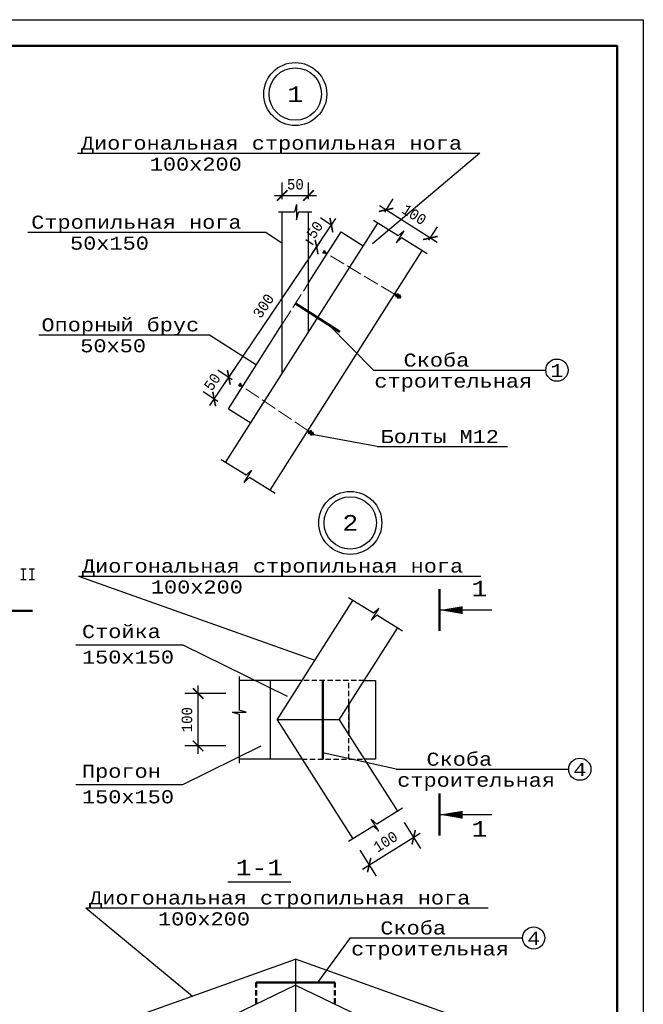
# Model space of a CAD drawing. Header units: millimetres. Extents: x -17 to 2655, y -428 to 194.
# Tile 20 of 47: x 739 to 857, y 7 to 194. Entities that reach past the tile are written whole.
import ezdxf
from ezdxf.enums import TextEntityAlignment as Align

# ---------------------------------------------------------------- set-up
doc = ezdxf.new("R2010")
doc.units = ezdxf.units.MM
doc.linetypes.add('ACAD_ISO02W100', pattern=[15, 12, -3])
doc.linetypes.add('ШТРИХОВАЯX2', pattern=[1.5, 1, -0.5])
for name, color, linetype in [('лист а3', 7, 'Continuous'), ('Размеры', 5, 'Continuous'), ('тонкий', 251, 'Continuous')]:
    doc.layers.add(name, color=color, linetype=linetype)
doc.layers.add('стропила', color=40, linetype='Continuous', lineweight=30)
doc.styles.get("Standard").update_dxf_attribs({"font": 'COUR.TTF', "width": 0.8, "height": 2})
doc.styles.add('style1', font='COUR.TTF')
doc.dimstyles.get("Standard").update_dxf_attribs({"dimtxt": 2, "dimasz": 2, "dimexe": 2.5, "dimexo": 2.5, "dimgap": 1, "dimtad": 1, "dimdec": 0, "dimzin": 0, "dimdsep": 46, "dimtxsty": 'Standard', "dimblk": 'ARCHTICK', "dimcen": -3, "dimdle": 1.5, "dimadec": 0, "dimazin": 0, "dimtfac": 0.75, "dimtdec": 0, "dimtofl": 0, "dimtmove": 0, "dimatfit": 3, "dimldrblk": 'ARCHTICK', "dimfxl": 0, "dimtvp": 1.5, "dimtolj": 1, "dimtzin": 0, "dimarcsym": 0})

# ---------------------------------------------------------------- blocks, each defined once
blk = doc.blocks.new('_ArchTick')
at = {"color": 0, "linetype": 'ByBlock', "const_width": 0.15}
blk.add_lwpolyline([(-0.5, -0.5), (0.5, 0.5)], dxfattribs=at)
blk = doc.blocks.new('*D246')
at = {"layer": 'Defpoints', "color": 0}
for p in [(778.43, 126.29), (781.18, 124.45), (778.38, 120.3)]:
    blk.add_point(p, dxfattribs=at)
at = {"layer": 'Размеры', "color": 0, "lineweight": -2}
for p, q in [((779.1, 125.84), (776.36, 127.69)), ((774.8, 120.9), (779.27, 127.54)), ((776.31, 121.7), (773.57, 123.54))]:
    blk.add_line(p, q, dxfattribs=at)
at = {"layer": 'Размеры', "color": 0, "lineweight": -2, "xscale": 2, "yscale": 2, "zscale": 2}
for p, rotation in [((778.43, 126.29), 56.0271558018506), ((775.64, 122.15), 236.0271558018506)]:
    blk.add_blockref('_ArchTick', p, dxfattribs=dict(at, rotation=rotation))
at = {"layer": 'Размеры', "color": 0, "insert": (775.28, 125.41), "char_height": 2, "attachment_point": 5, "rotation": 56.0272}
blk.add_mtext('\\A1;50', dxfattribs=at)
blk = doc.blocks.new('*D247')
at = {"layer": 'Defpoints', "color": 0}
for p in [(795.17, 151.13), (796.58, 150.18), (781.18, 124.45)]:
    blk.add_point(p, dxfattribs=at)
at = {"layer": 'Размеры', "color": 0, "lineweight": -2}
for p, q in [((777.6, 125.05), (796.01, 152.38)), ((794.51, 151.58), (793.1, 152.53)), ((779.1, 125.84), (776.36, 127.69))]:
    blk.add_line(p, q, dxfattribs=at)
at = {"layer": 'Размеры', "color": 0, "lineweight": -2, "xscale": 2, "yscale": 2, "zscale": 2}
for p, rotation in [((795.17, 151.13), 56.02715580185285), ((778.43, 126.29), 236.0271558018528)]:
    blk.add_blockref('_ArchTick', p, dxfattribs=dict(at, rotation=rotation))
at = {"layer": 'Размеры', "color": 0, "insert": (785.04, 139.9), "char_height": 2, "attachment_point": 5, "rotation": 56.0272}
blk.add_mtext('\\A1;300', dxfattribs=at)
blk = doc.blocks.new('*D248')
at = {"layer": 'Defpoints', "color": 0}
for p in [(797.98, 155.31), (799.83, 154.06), (796.58, 150.18)]:
    blk.add_point(p, dxfattribs=at)
at = {"layer": 'Размеры', "color": 0, "lineweight": -2}
for p, q in [((794.33, 149.89), (798.82, 156.55)), ((797.76, 155.46), (795.91, 156.7)), ((794.51, 151.58), (793.1, 152.53))]:
    blk.add_line(p, q, dxfattribs=at)
at = {"layer": 'Размеры', "color": 0, "lineweight": -2, "xscale": 2, "yscale": 2, "zscale": 2}
for p, rotation in [((797.98, 155.31), 56.02715580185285), ((795.17, 151.13), 236.0271558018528)]:
    blk.add_blockref('_ArchTick', p, dxfattribs=dict(at, rotation=rotation))
at = {"layer": 'Размеры', "color": 0, "insert": (794.82, 154.41), "char_height": 2, "attachment_point": 5, "rotation": 56.0272}
blk.add_mtext('\\A1;50', dxfattribs=at)
blk = doc.blocks.new('*D249')
at = {"layer": 'Defpoints', "color": 0}
for p in [(793.62, 160.96), (788.62, 157.79), (793.62, 157.79)]:
    blk.add_point(p, dxfattribs=at)
at = {"layer": 'Размеры', "color": 0, "lineweight": -2}
for p, q in [((788.62, 160.29), (788.62, 163.46)), ((793.62, 160.29), (793.62, 163.46)), ((787.12, 160.96), (795.12, 160.96))]:
    blk.add_line(p, q, dxfattribs=at)
at = {"layer": 'Размеры', "color": 0, "lineweight": -2, "xscale": 2, "yscale": 2, "zscale": 2, "rotation": 180}
blk.add_blockref('_ArchTick', (788.62, 160.96), dxfattribs=at)
at = {"layer": 'Размеры', "color": 0, "lineweight": -2, "xscale": 2, "yscale": 2, "zscale": 2}
blk.add_blockref('_ArchTick', (793.62, 160.96), dxfattribs=at)
at = {"layer": 'Размеры', "color": 0, "insert": (791.12, 163.08), "char_height": 2, "attachment_point": 5}
blk.add_mtext('\\A1;50', dxfattribs=at)
blk = doc.blocks.new('*D250')
at = {"layer": 'Defpoints', "color": 0}
for p in [(806.8, 155.7), (816.84, 152.86), (815.24, 150.34)]:
    blk.add_point(p, dxfattribs=at)
at = {"layer": 'Размеры', "color": 0, "lineweight": -2}
for p, q in [((808.14, 157.81), (809.74, 160.33)), ((807.14, 159.03), (818.11, 152.05)), ((816.58, 152.45), (818.18, 154.97))]:
    blk.add_line(p, q, dxfattribs=at)
at = {"layer": 'Размеры', "color": 0, "lineweight": -2, "xscale": 2, "yscale": 2, "zscale": 2}
for p, rotation in [((808.4, 158.22), 147.5679221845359), ((816.84, 152.86), 327.5679221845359)]:
    blk.add_blockref('_ArchTick', p, dxfattribs=dict(at, rotation=rotation))
at = {"layer": 'Размеры', "color": 0, "insert": (813.76, 157.33), "char_height": 2, "attachment_point": 5, "rotation": 327.5679}
blk.add_mtext('\\A1;100', dxfattribs=at)
blk = doc.blocks.new('*D251')
at = {"layer": 'Defpoints', "color": 0}
for p in [(810.56, 43.58), (802.07, 38.29), (813.66, 38.62)]:
    blk.add_point(p, dxfattribs=at)
at = {"layer": 'Размеры', "color": 0, "lineweight": -2}
for p, q in [((811.88, 41.46), (814.98, 36.49)), ((803.9, 32.53), (814.93, 39.41)), ((803.4, 36.17), (806.5, 31.2))]:
    blk.add_line(p, q, dxfattribs=at)
at = {"layer": 'Размеры', "color": 0, "lineweight": -2, "xscale": 2, "yscale": 2, "zscale": 2}
for p, rotation in [((813.66, 38.62), 31.97284419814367), ((805.18, 33.32), 211.9728441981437)]:
    blk.add_blockref('_ArchTick', p, dxfattribs=dict(at, rotation=rotation))
at = {"layer": 'Размеры', "color": 0, "insert": (808.29, 37.77), "char_height": 2, "attachment_point": 5, "rotation": 31.9728}
blk.add_mtext('\\A1;100', dxfattribs=at)
blk = doc.blocks.new('*D252')
at = {"layer": 'Defpoints', "color": 0}
for p in [(772.58, 66.03), (780.39, 66.03), (780.39, 56.03)]:
    blk.add_point(p, dxfattribs=at)
at = {"layer": 'Размеры', "color": 0, "lineweight": -2}
for p, q in [((777.89, 66.03), (770.08, 66.03)), ((772.58, 54.53), (772.58, 67.53)), ((777.89, 56.03), (770.08, 56.03))]:
    blk.add_line(p, q, dxfattribs=at)
at = {"layer": 'Размеры', "color": 0, "lineweight": -2, "xscale": 2, "yscale": 2, "zscale": 2}
for p, rotation in [((772.58, 66.03), 90), ((772.58, 56.03), 270)]:
    blk.add_blockref('_ArchTick', p, dxfattribs=dict(at, rotation=rotation))
at = {"layer": 'Размеры', "color": 0, "insert": (770.46, 61.03), "char_height": 2, "attachment_point": 5, "rotation": 90}
blk.add_mtext('\\A1;100', dxfattribs=at)

msp = doc.modelspace()

# ---------------------------------------------------------------- linework, layer by layer
for p, q in [((749.5929, 169.0255), (826.27, 169.0255)), ((790.9533, 157.7857), (787.9317, 157.7857)), ((791.3477, 159.2329), (790.9533, 157.7857)), ((791.3477, 159.2329), (791.3477, 156.3385)), ((791.3477, 156.3385), (791.7421, 157.7857)), ((794.2816, 157.7857), (791.7421, 157.7857)), ((810.7241, 153.2568), (805.9828, 156.2164)), ((740.1343, 153.9569), (785.5003, 153.9569)), ((811.7583, 154.2139), (810.3186, 151.9074)), ((811.7583, 154.2139), (810.7241, 153.2568)), ((810.3186, 151.9074), (811.3528, 152.8644)), ((816.2371, 149.8156), (811.3528, 152.8644)), ((742.219, 134.3945), (774.7504, 134.3945)), ((805.9924, 127.6667), (838.8426, 127.6667)), ((806.7139, 113.0815), (794.6258, 115.3343)), ((806.7139, 113.0815), (831.5635, 113.0815)), ((781.7273, 107.6217), (776.986, 110.5813)), ((782.7615, 108.5787), (781.3218, 106.2722)), ((781.3218, 106.2722), (782.356, 107.2293)), ((782.7615, 108.5787), (781.7273, 107.6217)), ((787.2403, 104.1804), (782.356, 107.2293)), ((749.8035, 88.4087), (826.4807, 88.4087)), ((805.9948, 81.3223), (801.2534, 84.2819)), ((807.029, 82.2793), (805.5892, 79.9728)), ((805.5892, 79.9728), (806.6234, 80.9299)), ((807.029, 82.2793), (805.9948, 81.3223)), ((811.5077, 77.8811), (806.6234, 80.9299)), ((818.5745, 81.9425), (828.5745, 81.9475)), ((780.3894, 69.2664), (780.3894, 62.8247)), ((779.0561, 62.4613), (781.7228, 62.4613)), ((779.0561, 62.4613), (780.3894, 62.0979)), ((781.7228, 62.4613), (780.3894, 62.8247)), ((780.3894, 62.0979), (780.3894, 52.7731)), ((810.3551, 51.5875), (843.2053, 51.5875)), ((811.5077, 44.1783), (806.6234, 41.1295)), ((805.5892, 42.0865), (806.6234, 41.1295)), ((807.029, 39.78), (805.5892, 42.0865)), ((818.5745, 42.9429), (828.5745, 42.948)), ((805.9948, 40.7371), (801.2534, 37.7775)), ((807.029, 39.78), (805.9948, 40.7371)), ((751.1621, 25.1438), (827.8393, 25.1438)), ((801.5611, 19.4185), (834.4113, 19.4185))]:
    msp.add_line(p, q)
at = {"lineweight": 50}
for p, q in [((796.751, 150.4678), (796.4087, 149.8957)), ((797.1519, 149.8395), (796.5798, 150.1818)), ((811.2289, 141.4642), (810.0448, 142.1726)), ((810.1718, 141.6846), (811.1417, 141.9284)), ((810.5349, 142.2914), (810.7786, 141.3216)), ((780.3251, 124.6168), (780.6976, 125.1696)), ((781.0642, 124.5207), (780.5113, 124.8932)), ((794.6258, 115.3343), (793.4815, 116.1053)), ((793.5821, 115.6112), (794.5637, 115.8025)), ((793.9773, 116.1976), (794.1685, 115.2161)), ((818.5765, 77.9425), (818.5725, 85.9425)), ((818.5765, 38.9429), (818.5725, 46.9429))]:
    msp.add_line(p, q, dxfattribs=at)
at = {"linetype": 'ACAD_ISO02W100', "lineweight": 20, "ltscale": 0.25}
for p, q in [((810.0245, 142.1381), (797.1519, 149.8395)), ((788.6228, 136.4164), (793.6228, 144.2854)), ((793.5041, 116.1384), (781.0642, 124.5207))]:
    msp.add_line(p, q, dxfattribs=at)
at = {"color": 7, "lineweight": 50}
msp.add_line((733.0435, 81.8004), (741.0435, 81.8004), dxfattribs=at)
for points in [[(818.5745, 81.9275, 0, 1.5, 0), (823.0145, 81.9095, 1.5, 1.5, 0)], [(818.5745, 42.9279, 0, 1.5, 0), (823.0145, 42.9099, 1.5, 1.5, 0)]]:
    msp.add_lwpolyline(points, format="xyseb")
for centre in [(791.0986, 180.2987), (801.5832, 98.5437)]:
    msp.add_circle(centre, 6)
at = {"lineweight": 30}
for centre in [(791.0986, 180.2987), (801.5832, 98.5437)]:
    msp.add_circle(centre, 5, dxfattribs=at)
at = {"layer": 'лист а3', "color": 7}
msp.add_lwpolyline([(437.4262, -102.5277), (437.4262, 194.4723), (857.4262, 194.4723), (857.4262, -102.5277), (437.4262, -102.5277)], dxfattribs=at)
at = {"layer": 'лист а3', "color": 7, "lineweight": 50}
msp.add_lwpolyline([(457.4262, 189.4723), (852.4262, 189.4723), (852.4262, -97.5277), (457.4262, -97.5277), (457.4262, 189.4723)], dxfattribs=at)
at = {"layer": 'стропила'}
for p, q in [((788.6228, 127.0932), (788.6228, 157.7857)), ((793.6228, 134.9622), (793.6228, 157.7857)), ((777.8058, 110.0695), (806.8026, 155.7047)), ((793.6228, 144.2854), (799.834, 154.0606)), ((799.834, 154.0606), (804.0542, 151.3791)), ((786.2891, 104.7742), (815.2429, 150.3417)), ((778.3821, 120.2995), (788.6228, 136.4164)), ((778.3821, 120.2995), (782.6022, 117.618)), ((787.6239, 61.0297), (802.0733, 83.7701)), ((799.4718, 61.0297), (810.5565, 78.4748)), ((792.3894, 68.5297), (780.3894, 68.5297)), ((804.2374, 68.5297), (806.4067, 68.5297)), ((806.4067, 68.5297), (806.4067, 53.5297)), ((801.3202, 63.9386), (801.3202, 58.1207)), ((787.6239, 61.0297), (802.0733, 38.2892)), ((799.4718, 61.0297), (787.6239, 61.0297)), ((799.4718, 61.0297), (810.5565, 43.5846)), ((792.3894, 53.5297), (780.3894, 53.5297)), ((806.4067, 53.5297), (804.2374, 53.5297)), ((758.6949, 3.746), (791.1649, 15.3907)), ((823.635, 3.746), (791.1649, 15.3907)), ((791.1649, 15.3907), (791.1649, -5.3605)), ((791.1649, 10.3907), (777.3412, 3.746)), ((791.1649, 10.3907), (804.9887, 3.746))]:
    msp.add_line(p, q, dxfattribs=at)
msp.add_lwpolyline([(786.3202, 68.5297), (786.3202, 53.5297)], dxfattribs=at)
at = {"layer": 'тонкий'}
for p, q in [((826.27, 169.0255), (805.7958, 151.7165)), ((785.5003, 153.9569), (788.6228, 151.8485)), ((805.9924, 127.6667), (797.3368, 136.4024)), ((774.7504, 134.3945), (783.7177, 128.6967)), ((749.8035, 88.4087), (794.8486, 72.3999)), ((749.2891, 75.3235), (769.692, 75.3235)), ((769.692, 75.3235), (789.5374, 65.5358)), ((769.692, 48.6821), (784.6048, 56.0297)), ((810.3551, 51.5875), (796.3312, 54.7015)), ((749.2891, 48.6821), (769.692, 48.6821)), ((778.2252, 30.1172), (790.2702, 30.1172)), ((751.1621, 25.1438), (771.5365, 8.3514)), ((801.5611, 19.4185), (795.3257, 10.9496))]:
    msp.add_line(p, q, dxfattribs=at)
at = {"layer": 'тонкий', "lineweight": 50}
for p, q in [((791.1228, 140.3509), (799.5631, 134.9879)), ((796.3312, 68.5297), (796.3312, 53.5297)), ((798.6649, 10.9496), (783.6649, 10.9496))]:
    msp.add_line(p, q, dxfattribs=at)
at = {"layer": 'тонкий', "linetype": 'ШТРИХОВАЯX2'}
msp.add_line((804.2374, 68.5297), (792.3894, 68.5297), dxfattribs=at)
at = {"layer": 'тонкий', "linetype": 'ШТРИХОВАЯX2', "lineweight": 50}
for p, q in [((783.6649, 10.9496), (783.6649, 6.9496)), ((798.6649, 10.9496), (798.6649, 6.9496))]:
    msp.add_line(p, q, dxfattribs=at)
at = {"layer": 'тонкий', "linetype": 'ШТРИХОВАЯX2'}
for points in [[(801.3202, 53.5297), (801.3202, 68.5297), (801.3202, 68.5297)], [(792.3894, 53.5297), (804.2374, 53.5297)]]:
    msp.add_lwpolyline(points, dxfattribs=at)
at = {"layer": 'тонкий'}
for centre in [(840.9601, 127.6667), (845.3228, 51.5875), (836.5288, 19.4185)]:
    msp.add_circle(centre, 2.1175, dxfattribs=at)

# ---------------------------------------------------------------- texts
at = {"style": 'style1'}
for s, p in [('1', (791.0986, 180.2987)), ('2', (801.5832, 98.5437))]:
    msp.add_text(s, height=3, dxfattribs=at).set_placement(p, align=Align.MIDDLE_CENTER)
for s, height, p in [('Диогональная стропильная нога', 2.5, (750.2375, 169.6905)), ('100x200', 2.5, (763.3664, 165.6905)), ('Стропильная нога', 2.5, (740.7789, 154.6218)), ('50x150', 2.5, (748.1745, 150.6218)), ('Опорный брус', 2.5, (742.7293, 135.0595)), ('50x50', 2.5, (750.125, 131.0595)), ('Скоба', 2.5, (811.738, 128.3316)), ('1', 2.5, (839.7184, 126.348)), ('строительная', 2.5, (806.172, 124.3316)), ('Болты М12', 2.5, (807.3585, 113.7464)), ('Диогональная стропильная нога', 2.5, (750.4481, 89.0736)), ('100x200', 2.5, (763.5771, 85.0736)), ('1', 3, (824.6999, 84.524)), ('Стойка', 2.5, (750.4481, 76.5902)), ('150x150', 2.5, (750.4481, 71.7186)), ('Скоба', 2.5, (816.1007, 52.2524)), ('4', 2.5, (844.0811, 50.2687)), ('Прогон', 2.5, (750.4481, 49.9488)), ('строительная', 2.5, (810.5347, 48.2524)), ('150x150', 2.5, (750.4481, 45.0772)), ('1', 3, (824.6999, 38.7088)), ('1-1', 3, (779.7579, 31.3301)), ('Диогональная стропильная нога', 2.5, (751.8067, 25.8087)), ('100x200', 2.5, (764.9357, 21.8087)), ('Скоба', 2.5, (807.3067, 20.0835)), ('4', 2.5, (835.287, 18.0998)), ('строительная', 2.5, (801.7407, 16.0835))]:
    msp.add_text(s, height=height, dxfattribs=at).set_placement(p)
at = {"color": 7, "style": 'style1', "width": 0.7}
msp.add_text('II', height=2.3, dxfattribs=at).set_placement((738.4776, 87.6034))

# ---------------------------------------------------------------- dimensions: what is measured, and where the dimension line sits
at = {"layer": 'Размеры'}
dim = msp.add_linear_dim(base=(793.6228, 160.9565), p1=(788.6228, 157.7857), p2=(793.6228, 157.7857), text='50', dimstyle='Standard', dxfattribs=at)
dim.commit()
dim.dimension.update_dxf_attribs({"geometry": '*D249', "text_midpoint": (791.1228, 163.0804)})
for p1, p2, distance, text, picture, middle in [((806.8026, 155.7047), (815.2429, 150.3417), 2.9822, '100', '*D250', (813.7612, 157.3329)), ((778.3821, 120.2995), (781.1757, 124.4455), 3.3064, '50', '*D246', (775.2755, 125.407)), ((802.0733, 38.2892), (810.5565, 43.5846), -5.8581, '100', '*D251', (808.2922, 37.7692))]:
    dim = msp.add_aligned_dim(p1=p1, p2=p2, distance=distance, text=text, dimstyle='Standard', dxfattribs=at)
    dim.commit()
    dim.dimension.update_dxf_attribs({"geometry": picture, "text_midpoint": middle})
for base, p1, p2, text, picture, middle in [((797.984, 155.3072), (796.5798, 150.1818), (799.834, 154.0606), '50', '*D248', (794.8158, 154.4062)), ((795.1703, 151.1315), (781.1757, 124.4455), (796.5798, 150.1818), '300', '*D247', (785.0407, 139.8992))]:
    dim = msp.add_linear_dim(base=base, p1=p1, p2=p2, angle=236.027156, text=text, dimstyle='Standard', override={"dimtmove": 1}, dxfattribs=at)
    dim.commit()
    dim.dimension.update_dxf_attribs({"geometry": picture, "text_midpoint": middle})
dim = msp.add_linear_dim(base=(772.5849, 66.0297), p1=(780.3894, 56.0297), p2=(780.3894, 66.0297), angle=90, text='100', dimstyle='Standard', dxfattribs=at)
dim.commit()
dim.dimension.update_dxf_attribs({"geometry": '*D252', "text_midpoint": (770.461, 61.0297)})

doc.saveas('drawing.dxf')
